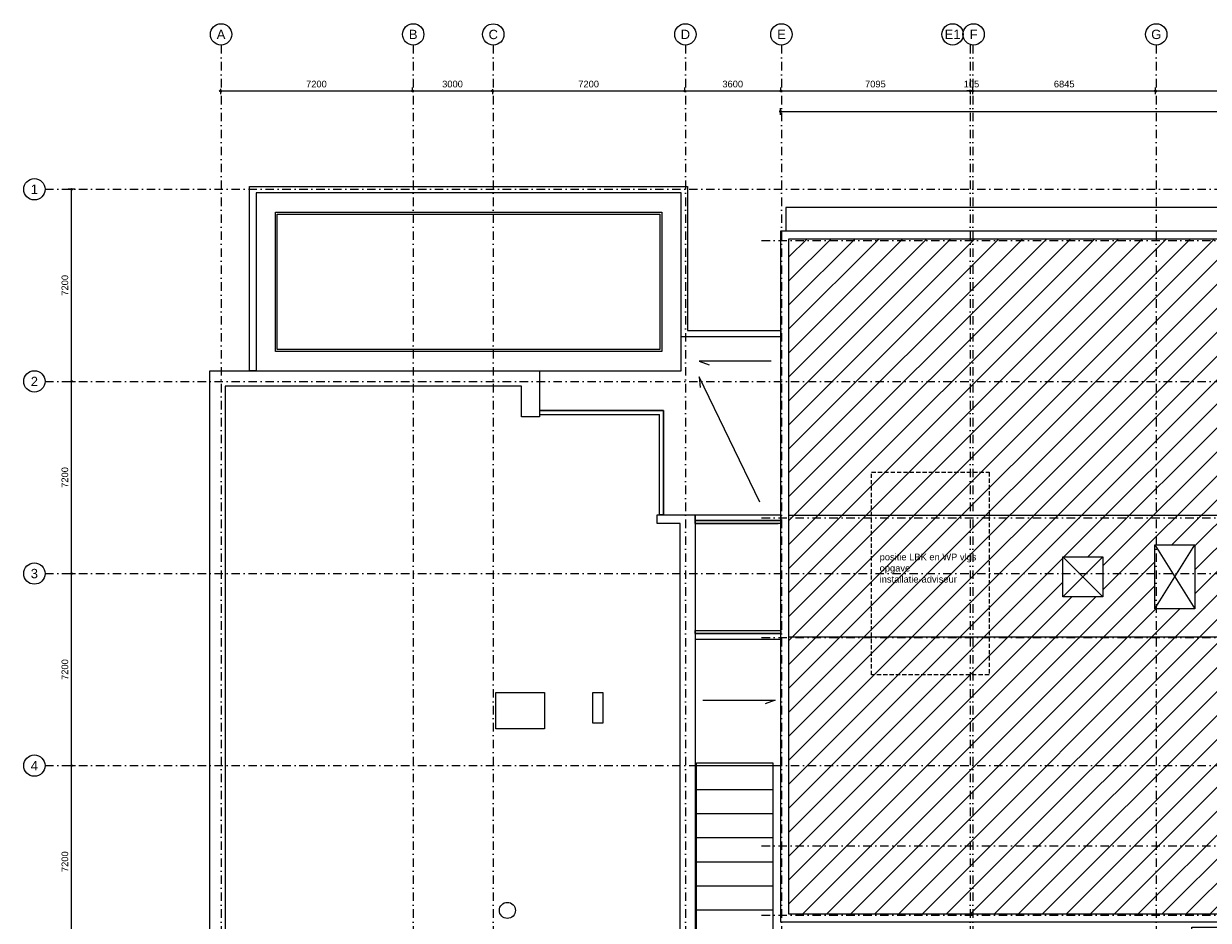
# Model space of a CAD drawing. Header units: millimetres. Extents: x 1137596 to 6076935, y -417599 to 265181.
# Tile 34 of 47: x 1340063 to 1384455, y -319268 to -285665. Entities that reach past the tile are written whole.
import ezdxf
from ezdxf.enums import TextEntityAlignment as Align

# ---------------------------------------------------------------- set-up
doc = ezdxf.new("R2010")
doc.units = ezdxf.units.MM
doc.header["$LTSCALE"] = 50
doc.header["$PDMODE"] = 3
doc.header["$PDSIZE"] = 1
doc.linetypes.add('DASHDOT2', pattern=[12.7, 6.35, -3.175, 0, -3.175])
doc.linetypes.add('HIDDEN2', pattern=[4.7625, 3.175, -1.5875])
doc.layers.get('0').update_dxf_attribs({"linetype": 'CONTINUOUS'})
doc.layers.get('DEFPOINTS').update_dxf_attribs({"linetype": 'CONTINUOUS'})
for name, color, linetype in [('AI$1A---_INFO', 1, 'CONTINUOUS'), ('AL24----_TRAPPEN', 1, 'CONTINUOUS'), ('AL27----_DAKEN', 7, 'CONTINUOUS'), ('AL31----_BUITENKOZIJN', 2, 'CONTINUOUS'), ('Alg-Dun-Arc', 8, 'CONTINUOUS'), ('AM$1A---_MAATVOERING', 1, 'CONTINUOUS'), ('AT$1A---_TEKST', 2, 'CONTINUOUS'), ('bib @ 100', 7, 'CONTINUOUS'), ('DIM25', 1, 'CONTINUOUS'), ('LAYER27', 7, 'CONTINUOUS'), ('Stramien-Alg-Az', 9, 'DASHDOT2'), ('Stramien-Alg-Drs', 8, 'CONTINUOUS'), ('Stramien-Alg-Txt', 2, 'CONTINUOUS'), ('Txt25', 2, 'CONTINUOUS')]:
    doc.layers.add(name, color=color, linetype=linetype)
doc.styles.add('BOS3', font='arial.ttf')
doc.dimstyles.new('BOS3', dxfattribs={"dimtxt": 2.5, "dimasz": 1.25, "dimexe": 1.25, "dimexo": 0, "dimgap": 1.25, "dimtad": 1, "dimdec": 3, "dimdsep": 46, "dimtxsty": 'BOS3', "dimblk": 'SMALL', "dimblk1": 'SMALL', "dimblk2": 'SMALL', "dimsah": 1, "dimcen": 2.5, "dimclrd": 1, "dimclre": 1, "dimclrt": 2, "dimadec": 4, "dimazin": 2, "dimtfac": 0.4, "dimtdec": 0, "dimtix": 1, "dimtmove": 2, "dimatfit": 3, "dimfxl": 1.25, "dimfxlon": 1, "dimtvp": 1, "dimtolj": 1, "dimarcsym": 0})

# ---------------------------------------------------------------- blocks, each defined once
blk = doc.blocks.new('*U247')
at = {"layer": 'Stramien-Alg-Drs'}
blk.add_circle((-4, 0), 4, dxfattribs=at)
at = {"layer": 'Stramien-Alg-Txt', "style": 'BOS3'}
blk.add_attdef('TEKST', text='', height=3.5, dxfattribs=at).set_placement((-4, 0), align=Align.MIDDLE)
blk = doc.blocks.new('_Small')
at = {"color": 0, "linetype": 'ByBlock', "lineweight": -2}
blk.add_circle((0, 0), 0.25, dxfattribs=at)
blk = doc.blocks.new('*D173')
at = {"layer": 'DEFPOINTS', "color": 0, "transparency": 16777216}
for p in [(704627, -563117), (704882, -563117), (704627, -570317)]:
    blk.add_point(p, dxfattribs=at)
at = {"layer": 'DIM25', "color": 1, "lineweight": -2, "transparency": 16777216}
for p, q in [((704752, -563117), (704502, -563117)), ((704627, -570317), (704627, -563117)), ((704627, -570317), (704752, -570317))]:
    blk.add_line(p, q, dxfattribs=at)
at = {"layer": 'DIM25', "color": 1, "lineweight": -2, "transparency": 16777216, "xscale": 125, "yscale": 125, "zscale": 125}
for p, rotation in [((704627, -563117), 90), ((704627, -570317), 270)]:
    blk.add_blockref('_Small', p, dxfattribs=dict(at, rotation=rotation))
at = {"layer": 'DIM25', "color": 2, "transparency": 16777216, "insert": (704374, -566717), "char_height": 250, "attachment_point": 5, "rotation": 90, "style": 'BOS3'}
blk.add_mtext('\\A1;7200', dxfattribs=at)
blk = doc.blocks.new('*D174')
at = {"layer": 'DEFPOINTS', "color": 0, "transparency": 16777216}
for p in [(704627, -570317), (704627, -570317), (704627, -577517)]:
    blk.add_point(p, dxfattribs=at)
at = {"layer": 'DIM25', "color": 1, "lineweight": -2, "transparency": 16777216}
for p, q in [((704627, -570317), (704752, -570317)), ((704627, -577517), (704627, -570317)), ((704627, -577517), (704752, -577517))]:
    blk.add_line(p, q, dxfattribs=at)
at = {"layer": 'DIM25', "color": 1, "lineweight": -2, "transparency": 16777216, "xscale": 125, "yscale": 125, "zscale": 125}
for p, rotation in [((704627, -570317), 90), ((704627, -577517), 270)]:
    blk.add_blockref('_Small', p, dxfattribs=dict(at, rotation=rotation))
at = {"layer": 'DIM25', "color": 2, "transparency": 16777216, "insert": (704374, -573917), "char_height": 250, "attachment_point": 5, "rotation": 90, "style": 'BOS3'}
blk.add_mtext('\\A1;7200', dxfattribs=at)
blk = doc.blocks.new('*D175')
at = {"layer": 'DEFPOINTS', "color": 0, "transparency": 16777216}
for p in [(704627, -577517), (704627, -577517), (704627, -584717)]:
    blk.add_point(p, dxfattribs=at)
at = {"layer": 'DIM25', "color": 1, "lineweight": -2, "transparency": 16777216}
for p, q in [((704627, -577517), (704752, -577517)), ((704627, -584717), (704627, -577517)), ((704627, -584717), (704752, -584717))]:
    blk.add_line(p, q, dxfattribs=at)
at = {"layer": 'DIM25', "color": 1, "lineweight": -2, "transparency": 16777216, "xscale": 125, "yscale": 125, "zscale": 125}
for p, rotation in [((704627, -577517), 90), ((704627, -584717), 270)]:
    blk.add_blockref('_Small', p, dxfattribs=dict(at, rotation=rotation))
at = {"layer": 'DIM25', "color": 2, "transparency": 16777216, "insert": (704374, -581117), "char_height": 250, "attachment_point": 5, "rotation": 90, "style": 'BOS3'}
blk.add_mtext('\\A1;7200', dxfattribs=at)
blk = doc.blocks.new('*D176')
at = {"layer": 'DEFPOINTS', "color": 0, "transparency": 16777216}
for p in [(704627, -584717), (704627, -584717), (704627, -591917)]:
    blk.add_point(p, dxfattribs=at)
at = {"layer": 'DIM25', "color": 1, "lineweight": -2, "transparency": 16777216}
for p, q in [((704627, -584717), (704752, -584717)), ((704627, -591917), (704627, -584717)), ((704627, -591917), (704752, -591917))]:
    blk.add_line(p, q, dxfattribs=at)
at = {"layer": 'DIM25', "color": 1, "lineweight": -2, "transparency": 16777216, "xscale": 125, "yscale": 125, "zscale": 125}
for p, rotation in [((704627, -584717), 90), ((704627, -591917), 270)]:
    blk.add_blockref('_Small', p, dxfattribs=dict(at, rotation=rotation))
at = {"layer": 'DIM25', "color": 2, "transparency": 16777216, "insert": (704374, -588317), "char_height": 250, "attachment_point": 5, "rotation": 90, "style": 'BOS3'}
blk.add_mtext('\\A1;7200', dxfattribs=at)
blk = doc.blocks.new('*D190')
at = {"layer": 'DEFPOINTS', "color": 0, "transparency": 16777216}
for p in [(710199, -559231), (717399, -559428), (717399, -559557)]:
    blk.add_point(p, dxfattribs=at)
at = {"layer": 'DIM25', "color": 1, "lineweight": -2, "transparency": 16777216}
for p, q in [((717399, -559432), (717399, -559303)), ((710199, -559356), (710199, -559553)), ((710199, -559428), (717399, -559428))]:
    blk.add_line(p, q, dxfattribs=at)
at = {"layer": 'DIM25', "color": 1, "lineweight": -2, "transparency": 16777216, "xscale": 125, "yscale": 125, "zscale": 125, "rotation": 180}
blk.add_blockref('_Small', (710199, -559428), dxfattribs=at)
at = {"layer": 'DIM25', "color": 1, "lineweight": -2, "transparency": 16777216, "xscale": 125, "yscale": 125, "zscale": 125}
blk.add_blockref('_Small', (717399, -559428), dxfattribs=at)
at = {"layer": 'DIM25', "color": 2, "transparency": 16777216, "insert": (713799, -559175), "char_height": 250, "attachment_point": 5, "style": 'BOS3'}
blk.add_mtext('\\A1;7200', dxfattribs=at)
blk = doc.blocks.new('*D191')
at = {"layer": 'DEFPOINTS', "color": 0, "transparency": 16777216}
for p in [(720399, -559234), (717399, -559557), (720399, -559428)]:
    blk.add_point(p, dxfattribs=at)
at = {"layer": 'DIM25', "color": 1, "lineweight": -2, "transparency": 16777216}
for p, q in [((717399, -559432), (717399, -559303)), ((717399, -559428), (720399, -559428)), ((720399, -559359), (720399, -559553))]:
    blk.add_line(p, q, dxfattribs=at)
at = {"layer": 'DIM25', "color": 1, "lineweight": -2, "transparency": 16777216, "xscale": 125, "yscale": 125, "zscale": 125, "rotation": 180}
blk.add_blockref('_Small', (717399, -559428), dxfattribs=at)
at = {"layer": 'DIM25', "color": 1, "lineweight": -2, "transparency": 16777216, "xscale": 125, "yscale": 125, "zscale": 125}
blk.add_blockref('_Small', (720399, -559428), dxfattribs=at)
at = {"layer": 'DIM25', "color": 2, "transparency": 16777216, "insert": (718899, -559175), "char_height": 250, "attachment_point": 5, "style": 'BOS3'}
blk.add_mtext('\\A1;3000', dxfattribs=at)
blk = doc.blocks.new('*D192')
at = {"layer": 'DEFPOINTS', "color": 0, "transparency": 16777216}
for p in [(720399, -559234), (727599, -559428), (727599, -559476)]:
    blk.add_point(p, dxfattribs=at)
at = {"layer": 'DIM25', "color": 1, "lineweight": -2, "transparency": 16777216}
for p, q in [((727599, -559428), (727599, -559303)), ((720399, -559359), (720399, -559553)), ((720399, -559428), (727599, -559428))]:
    blk.add_line(p, q, dxfattribs=at)
at = {"layer": 'DIM25', "color": 1, "lineweight": -2, "transparency": 16777216, "xscale": 125, "yscale": 125, "zscale": 125, "rotation": 180}
blk.add_blockref('_Small', (720399, -559428), dxfattribs=at)
at = {"layer": 'DIM25', "color": 1, "lineweight": -2, "transparency": 16777216, "xscale": 125, "yscale": 125, "zscale": 125}
blk.add_blockref('_Small', (727599, -559428), dxfattribs=at)
at = {"layer": 'DIM25', "color": 2, "transparency": 16777216, "insert": (723999, -559175), "char_height": 250, "attachment_point": 5, "style": 'BOS3'}
blk.add_mtext('\\A1;7200', dxfattribs=at)
blk = doc.blocks.new('*D193')
at = {"layer": 'DEFPOINTS', "color": 0, "transparency": 16777216}
for p in [(727599, -559476), (731199, -559428), (731199, -559476)]:
    blk.add_point(p, dxfattribs=at)
at = {"layer": 'DIM25', "color": 1, "lineweight": -2, "transparency": 16777216}
for p, q in [((727599, -559428), (727599, -559303)), ((731199, -559428), (731199, -559303)), ((727599, -559428), (731199, -559428))]:
    blk.add_line(p, q, dxfattribs=at)
at = {"layer": 'DIM25', "color": 1, "lineweight": -2, "transparency": 16777216, "xscale": 125, "yscale": 125, "zscale": 125, "rotation": 180}
blk.add_blockref('_Small', (727599, -559428), dxfattribs=at)
at = {"layer": 'DIM25', "color": 1, "lineweight": -2, "transparency": 16777216, "xscale": 125, "yscale": 125, "zscale": 125}
blk.add_blockref('_Small', (731199, -559428), dxfattribs=at)
at = {"layer": 'DIM25', "color": 2, "transparency": 16777216, "insert": (729399, -559175), "char_height": 250, "attachment_point": 5, "style": 'BOS3'}
blk.add_mtext('\\A1;3600', dxfattribs=at)
blk = doc.blocks.new('*D194')
at = {"layer": 'DEFPOINTS', "color": 0, "transparency": 16777216}
for p in [(731199, -559476), (738294, -559390), (738294, -559428)]:
    blk.add_point(p, dxfattribs=at)
at = {"layer": 'DIM25', "color": 1, "lineweight": -2, "transparency": 16777216}
for p, q in [((731199, -559428), (731199, -559303)), ((731199, -559428), (738294, -559428)), ((738294, -559428), (738294, -559553))]:
    blk.add_line(p, q, dxfattribs=at)
at = {"layer": 'DIM25', "color": 1, "lineweight": -2, "transparency": 16777216, "xscale": 125, "yscale": 125, "zscale": 125, "rotation": 180}
blk.add_blockref('_Small', (731199, -559428), dxfattribs=at)
at = {"layer": 'DIM25', "color": 1, "lineweight": -2, "transparency": 16777216, "xscale": 125, "yscale": 125, "zscale": 125}
blk.add_blockref('_Small', (738294, -559428), dxfattribs=at)
at = {"layer": 'DIM25', "color": 2, "transparency": 16777216, "insert": (734746, -559175), "char_height": 250, "attachment_point": 5, "style": 'BOS3'}
blk.add_mtext('\\A1;7095', dxfattribs=at)
blk = doc.blocks.new('*D195')
at = {"layer": 'DEFPOINTS', "color": 0, "transparency": 16777216}
for p in [(738294, -559390), (738399, -559428), (738399, -560373)]:
    blk.add_point(p, dxfattribs=at)
at = {"layer": 'DIM25', "color": 1, "lineweight": -2, "transparency": 16777216}
for p, q in [((738399, -559553), (738399, -559303)), ((738294, -559428), (738169, -559428)), ((738294, -559428), (738294, -559553)), ((738294, -559428), (738399, -559428)), ((738399, -559428), (738524, -559428))]:
    blk.add_line(p, q, dxfattribs=at)
at = {"layer": 'DIM25', "color": 1, "lineweight": -2, "transparency": 16777216, "xscale": 125, "yscale": 125, "zscale": 125}
blk.add_blockref('_Small', (738294, -559428), dxfattribs=at)
at = {"layer": 'DIM25', "color": 1, "lineweight": -2, "transparency": 16777216, "xscale": 125, "yscale": 125, "zscale": 125, "rotation": 180}
blk.add_blockref('_Small', (738399, -559428), dxfattribs=at)
at = {"layer": 'DIM25', "color": 2, "transparency": 16777216, "insert": (738346, -559175), "char_height": 250, "attachment_point": 5, "style": 'BOS3'}
blk.add_mtext('\\A1;105', dxfattribs=at)
blk = doc.blocks.new('*D202')
at = {"layer": 'DEFPOINTS', "color": 0, "transparency": 16777216}
for p in [(745244, -559428), (745244, -559737), (738399, -560373)]:
    blk.add_point(p, dxfattribs=at)
at = {"layer": 'DIM25', "color": 1, "lineweight": -2, "transparency": 16777216}
for p, q in [((738399, -559553), (738399, -559303)), ((745244, -559553), (745244, -559303)), ((738399, -559428), (745244, -559428))]:
    blk.add_line(p, q, dxfattribs=at)
at = {"layer": 'DIM25', "color": 1, "lineweight": -2, "transparency": 16777216, "xscale": 125, "yscale": 125, "zscale": 125, "rotation": 180}
blk.add_blockref('_Small', (738399, -559428), dxfattribs=at)
at = {"layer": 'DIM25', "color": 1, "lineweight": -2, "transparency": 16777216, "xscale": 125, "yscale": 125, "zscale": 125}
blk.add_blockref('_Small', (745244, -559428), dxfattribs=at)
at = {"layer": 'DIM25', "color": 2, "transparency": 16777216, "insert": (741822, -559175), "char_height": 250, "attachment_point": 5, "style": 'BOS3'}
blk.add_mtext('\\A1;6845', dxfattribs=at)
blk = doc.blocks.new('*D203')
at = {"layer": 'DEFPOINTS', "color": 0, "transparency": 16777216}
for p in [(745244, -559737), (752194, -559428), (752194, -559871)]:
    blk.add_point(p, dxfattribs=at)
at = {"layer": 'DIM25', "color": 1, "lineweight": -2, "transparency": 16777216}
for p, q in [((745244, -559553), (745244, -559303)), ((752194, -559553), (752194, -559303)), ((745244, -559428), (752194, -559428))]:
    blk.add_line(p, q, dxfattribs=at)
at = {"layer": 'DIM25', "color": 1, "lineweight": -2, "transparency": 16777216, "xscale": 125, "yscale": 125, "zscale": 125, "rotation": 180}
blk.add_blockref('_Small', (745244, -559428), dxfattribs=at)
at = {"layer": 'DIM25', "color": 1, "lineweight": -2, "transparency": 16777216, "xscale": 125, "yscale": 125, "zscale": 125}
blk.add_blockref('_Small', (752194, -559428), dxfattribs=at)
at = {"layer": 'DIM25', "color": 2, "transparency": 16777216, "insert": (748719, -559175), "char_height": 250, "attachment_point": 5, "style": 'BOS3'}
blk.add_mtext('\\A1;6950', dxfattribs=at)
blk = doc.blocks.new('*D221')
at = {"layer": 'DEFPOINTS', "color": 0, "transparency": 16777216}
for p in [(773370, -560201), (731193, -564668), (773370, -564683)]:
    blk.add_point(p, dxfattribs=at)
at = {"layer": 'DIM25', "color": 1, "lineweight": -2, "transparency": 16777216}
for p, q in [((731193, -560326), (731193, -560076)), ((731193, -560201), (773370, -560201)), ((773370, -560326), (773370, -560076))]:
    blk.add_line(p, q, dxfattribs=at)
at = {"layer": 'DIM25', "color": 1, "lineweight": -2, "transparency": 16777216, "xscale": 125, "yscale": 125, "zscale": 125, "rotation": 180}
blk.add_blockref('_Small', (731193, -560201), dxfattribs=at)
at = {"layer": 'DIM25', "color": 1, "lineweight": -2, "transparency": 16777216, "xscale": 125, "yscale": 125, "zscale": 125}
blk.add_blockref('_Small', (773370, -560201), dxfattribs=at)
at = {"layer": 'DIM25', "color": 2, "transparency": 16777216, "insert": (752282, -559950), "char_height": 250, "attachment_point": 5, "style": 'BOS3'}
blk.add_mtext('\\A1;42177', dxfattribs=at)
blk = doc.blocks.new('stramienen')
at = {"layer": 'Stramien-Alg-Az'}
for p, q in [((730479.0455, -565041.1412), (776404.4348, -565041.1412)), ((730479.0585, -575432.0924), (776404.4477, -575432.0924))]:
    blk.add_line(p, q, dxfattribs=at)
for points in [[(710225.4193, -557711.0234), (710225.4193, -629125.5137)], [(717425.4193, -557711.0234), (717425.4193, -629125.5137)], [(720425.4195, -557711.0234), (720425.4195, -629125.5137)], [(727625.4193, -557711.0234), (727625.4193, -629125.5137)], [(731225.4193, -557711.0234), (731225.4193, -629125.5137)], [(738293.5755, -557711.0234), (738293.5755, -629125.5137)], [(738399.443, -557711.0234), (738399.443, -629125.5137)], [(745270.6695, -557711.0234), (745270.6695, -629125.5137)], [(703629.6064, -563117.1403), (776404.4348, -563117.1403)], [(703629.6064, -570317.1403), (776404.4348, -570317.1403)], [(703629.6064, -577517.1403), (776404.4348, -577517.1403)], [(730479.0455, -579918.0172), (776404.4348, -579918.0172)], [(703629.6064, -584717.1403), (776404.4348, -584717.1403)], [(730479.0455, -587717.0956), (776404.4348, -587717.0956)], [(730479.0455, -590317.098), (776404.4351, -590317.098)]]:
    blk.add_lwpolyline(points, dxfattribs=at)
at = {"layer": 'bib @ 100', "xscale": 100, "yscale": 100, "zscale": 100}
for p, values in [((710625.4193, -557311.0234), {'TEKST': 'A'}), ((717825.4182, -557313.7773), {'TEKST': 'B'}), ((720825.418, -557314.9248), {'TEKST': 'C'}), ((728025.4193, -557311.0234), {'TEKST': 'D'}), ((731625.4193, -557311.0234), {'TEKST': 'E'}), ((738036.3455, -557310.6006), {'TEKST': 'E1'}), ((738826.6291, -557311.0234), {'TEKST': 'F'}), ((745670.6695, -557311.0234), {'TEKST': 'G'}), ((703629.6064, -563117.1403), {'TEKST': '1'}), ((703629.6064, -570317.1403), {'TEKST': '2'}), ((703629.6064, -577517.1403), {'TEKST': '3'}), ((703629.6064, -584717.1403), {'TEKST': '4'})]:
    blk.add_blockref('*U247', p, dxfattribs=at).add_auto_attribs(values)
at = {"layer": 'DIM25'}
for base, p1, p2, picture, middle in [((717398.67, -559427.6625), (710198.6698, -559230.9518), (717398.67, -559557.116), '*D190', (713798.6699, -559175.0193)), ((720398.545, -559427.6625), (717398.545, -559557.116), (720398.545, -559233.6125), '*D191', (718898.545, -559174.934)), ((727598.6689, -559427.6625), (720398.669, -559233.6125), (727598.6689, -559476.336), '*D192', (723998.669, -559175.0193)), ((731198.5759, -559427.6625), (727598.5759, -559476.336), (731198.5759, -559476.3473), '*D193', (729398.5759, -559174.934)), ((738293.5755, -559427.6625), (731198.5759, -559476.3473), (738293.5755, -559390.3899), '*D194', (734746.0757, -559175.0193)), ((738398.81497, -559427.66252), (738293.81448, -559390.38994), (738398.81497, -560372.65912), '*D195', (738346.31472, -559175.01928)), ((745244.44251, -559427.66252), (738399.44297, -560372.65912), (745244.44251, -559736.79358), '*D202', (741821.94274, -559175.01928)), ((752193.7268, -559427.6625), (745243.7265, -559736.7936), (752193.7268, -559870.693), '*D203', (748718.7267, -559175.0193)), ((773370.1995, -560200.9072), (731193.1993, -564668.0989), (773370.1995, -564683.3413), '*D221', (752281.6994, -559950.3957))]:
    dim = blk.add_linear_dim(base=base, p1=p1, p2=p2, dimstyle='BOS3', override={"dimscale": 0, "dimtxt": 2.5, "dimasz": 1.25, "dimexe": 1.25, "dimexo": 1.25, "dimgap": 1.25, "dimclrt": 2, "dimfxl": 1.25, "dimfxlon": 1}, dxfattribs=at)
    dim.commit()
    dim.dimension.update_dxf_attribs({"geometry": picture, "text_midpoint": middle})
for base, p1, p2, override, picture, middle in [((704626.52664, -563117.13734), (704626.52664, -570317.13685), (704882.46968, -563117.13734), {"dimscale": 0, "dimexo": 1.25, "dimfxlon": 1}, '*D173', (704373.88339, -566717.13709)), ((704626.5266, -570317.1358), (704626.5266, -577517.1361), (704626.5266, -570317.1358), {"dimscale": 0, "dimexo": 1.25}, '*D174', (704373.8834, -573917.136)), ((704626.5266, -577517.1361), (704626.5266, -584717.1364), (704626.5266, -577517.1361), {"dimscale": 0, "dimexo": 1.25, "dimfxlon": 1}, '*D175', (704373.8834, -581117.1362)), ((704626.5266, -584717.1394), (704626.5266, -591917.1393), (704626.5266, -584717.1394), {"dimscale": 0, "dimexo": 1.25}, '*D176', (704373.8834, -588317.1393))]:
    dim = blk.add_linear_dim(base=base, p1=p1, p2=p2, angle=90, dimstyle='BOS3', override=override, dxfattribs=at)
    dim.commit()
    dim.dimension.update_dxf_attribs({"geometry": picture, "text_midpoint": middle})

msp = doc.modelspace()

# ---------------------------------------------------------------- hatches: boundary and pattern name
at = {"layer": 'Alg-Dun-Arc', "transparency": 33554687}
h = msp.add_hatch(dxfattribs=at)
h.set_pattern_fill('LINE', color=256, scale=200, angle=45)
h.paths.add_polyline_path([(1368734.8335, -319040.5776), (1368734.8304, -293722.5738), (1410174.792, -293722.517), (1410174.8095, -304100.5164), (1410174.8087, -304100.5181), (1410174.8181, -308650.519), (1410174.8176, -308650.5179), (1410174.8378, -319040.5189)])
h.paths.add_polyline_path([(1380504.824, -305650.5626), (1380504.824, -307150.5622), (1379004.826, -307150.5622), (1379004.826, -305650.5626)], flags=16)
h.paths.add_polyline_path([(1383954.8247, -305200.5594), (1383954.8247, -307600.5616), (1382454.8271, -307600.5616), (1382454.8271, -305200.5594)], flags=16)
h.paths.add_polyline_path([(1386454.8247, -305650.555), (1386454.8247, -307150.5566), (1384954.8262, -307150.5566), (1384954.8262, -305650.555)], flags=16)
h.paths.add_polyline_path([(1389404.8247, -305650.5531), (1389404.8247, -307150.5546), (1387904.813, -307150.5546), (1387904.813, -305650.5531)], flags=16)
h.paths.add_polyline_path([(1392354.8101, -305650.5475), (1392354.8101, -307150.549), (1390854.813, -307150.549), (1390854.813, -305650.5475)], flags=16)
h.paths.add_polyline_path([(1395304.811, -305650.5419), (1395304.811, -307150.5453), (1393804.813, -307150.5453), (1393804.813, -305650.5419)], flags=16)
h.paths.add_polyline_path([(1398254.8129, -305650.5362), (1398254.8129, -307150.5378), (1396754.8149, -307150.5378), (1396754.8149, -305650.5362)], flags=16)
h.paths.add_polyline_path([(1401204.8125, -305200.5303), (1401204.8125, -307600.5325), (1399704.815, -307600.5325), (1399704.815, -305200.5303)], flags=16)
h.paths.add_polyline_path([(1402654.8147, -307150.5284), (1402654.8127, -305650.5287), (1404154.8125, -305650.5267), (1404154.8164, -307150.5265)], flags=16)

# ---------------------------------------------------------------- linework, layer by layer
at = {"layer": 'AI$1A---_INFO'}
for points in [[(1368434.8295, -304075.5733), (1368434.8295, -304286.5729), (1365229.808, -304286.5729), (1365229.808, -304075.5733)], [(1365229.808, -304400.5731), (1365229.808, -304286.5729), (1368434.8295, -304286.5729), (1368434.8295, -304400.5731)], [(1368434.8296, -308400.5724), (1368434.8296, -308514.5726), (1365229.8167, -308514.5726), (1365229.8167, -308400.5724)], [(1368434.8296, -308725.5723), (1368434.8296, -308514.5726), (1365229.8167, -308514.5726), (1365229.8167, -308725.5723)]]:
    msp.add_lwpolyline(points, close=True, dxfattribs=at)
for points in [[(1365229.8091, -304075.5733), (1368434.8335, -304075.5733)], [(1365229.8069, -304400.5731), (1368334.8354, -304400.5731)], [(1365229.808, -304286.5729), (1368334.8354, -304286.5729)], [(1365229.8161, -308400.5724), (1368434.8296, -308400.5724)], [(1365229.8167, -308514.5726), (1368434.8296, -308514.5726)], [(1365219.2023, -308725.5723), (1368434.8296, -308725.5723)]]:
    msp.add_lwpolyline(points, dxfattribs=at)
at = {"layer": 'AL24----_TRAPPEN'}
for points in [[(1383838.9005, -344671.5746), (1383838.9414, -319524.2195), (1383838.9414, -319524.2195), (1410774.8541, -319524.2195), (1410774.8541, -319524.2195), (1410774.8541, -293455.1421), (1410774.8541, -292555.1421), (1368626.7559, -292555.1421)], [(1368626.7559, -292555.1421), (1368626.7567, -293422.5676)]]:
    msp.add_lwpolyline(points, dxfattribs=at)
at = {"layer": 'AL24----_TRAPPEN', "linetype": 'HIDDEN2'}
msp.add_lwpolyline([(1371837.8083, -310071.5804), (1371837.8083, -302471.5804), (1376237.8083, -302471.5804), (1376237.8083, -310071.5804)], close=True, dxfattribs=at)
at = {"layer": 'AL27----_DAKEN', "color": 1}
for points in [[(1368434.8203, -297406.5731), (1364698.8315, -297406.5731), (1364698.8315, -292006.5731), (1348770.8315, -292006.5731), (1348770.8315, -298675.5506), (1348530.831, -298675.5498), (1348530.831, -291766.5731), (1364938.8315, -291766.5731), (1364938.8315, -297166.5731), (1368434.8201, -297166.57)], [(1363973.8315, -292731.5731), (1363973.8315, -297950.5731), (1349495.8315, -297950.5731), (1349495.8315, -292731.5731)], [(1363903.8325, -292801.5731), (1363903.8325, -297880.5731), (1349565.8315, -297880.5731), (1349565.8315, -292801.5731)], [(1368734.8335, -319040.5776), (1368734.8304, -293722.5738), (1410174.792, -293722.517), (1410174.8095, -304100.5164), (1410174.8087, -304100.5181), (1410174.8181, -308650.519), (1410174.8176, -308650.5179), (1410174.8378, -319040.5189)], [(1383954.8247, -305200.5594), (1383954.8247, -307600.5616), (1382454.8271, -307600.5616), (1382454.8271, -305200.5594)], [(1380504.824, -305650.5626), (1380504.824, -307150.5622), (1379004.826, -307150.5622), (1379004.826, -305650.5626)], [(1365269.8247, -313370.5736), (1368134.8315, -313370.573), (1368134.8364, -335170.5746), (1365269.8277, -335170.5757)]]:
    msp.add_lwpolyline(points, close=True, dxfattribs=at)
for points in [[(1359394.2007, -298675.5809), (1364698.8315, -298675.5809), (1364698.8315, -292006.5731), (1348770.8315, -292006.5731), (1348770.8315, -298675.5506)], [(1368434.8335, -319340.578), (1368434.8304, -293422.5678), (1410474.7915, -293422.5102), (1410474.8101, -304400.5158), (1410474.8093, -304400.5175), (1410474.8175, -308350.5184), (1410474.817, -308350.5173), (1410474.8384, -319340.5185), (1368434.8335, -319340.578)], [(1405811.81, -304100.5255), (1368734.8316, -304100.53)], [(1382454.8247, -305200.5614), (1383954.8267, -307600.5597)], [(1382454.8271, -307600.5616), (1383954.8247, -305200.5594)], [(1379004.8242, -305650.5626), (1380504.8259, -307150.5622)], [(1379004.826, -307150.5622), (1380504.824, -305650.5626)], [(1405811.8195, -308650.5263), (1368734.8322, -308650.5308)], [(1365269.8248, -313470.5726), (1368134.8315, -313470.5726)], [(1365269.8249, -314370.5736), (1368134.8315, -314370.5736)], [(1365269.8251, -315270.5721), (1368134.8315, -315270.5721)], [(1365269.8253, -316170.5726), (1368134.8315, -316170.5726)], [(1365269.8255, -317070.5712), (1368134.8315, -317070.5712)], [(1365269.8257, -317970.5741), (1368134.8315, -317970.5741)], [(1365269.8258, -318870.5731), (1368134.8315, -318870.5731)]]:
    msp.add_lwpolyline(points, dxfattribs=at)
at = {"layer": 'AL27----_DAKEN'}
msp.add_lwpolyline([(1365129.748, -344465.5751), (1364039.8278, -344465.572), (1364039.8286, -348375.5766), (1359394.8267, -348375.5766), (1359394.8267, -349865.5751), (1347039.8315, -349865.5751), (1347039.8315, -298675.5731), (1359394.2007, -298675.5809), (1359394.2007, -300166.5726), (1364039.8032, -300166.5726), (1364039.8032, -304075.5751), (1365229.8111, -304075.5742), (1365229.697, -344465.5753)], close=True, dxfattribs=at)
for points in [[(1364039.8032, -304075.5751), (1364039.8032, -300166.5726), (1359394.8018, -300166.5726), (1359394.8018, -300266.5726), (1359394.8018, -300316.5726), (1363889.8033, -300316.5726)], [(1364039.8033, -304075.5751), (1363889.8033, -304075.5751), (1363889.8033, -300316.5726)]]:
    msp.add_lwpolyline(points, dxfattribs=at)
at = {"layer": 'AL31----_BUITENKOZIJN', "color": 1}
msp.add_lwpolyline([(1361765.1789, -310724.5742), (1361765.1789, -311884.5738), (1361385.1807, -311884.5735), (1361385.1807, -310724.5738)], close=True, dxfattribs=at)
at = {"layer": 'AM$1A---_MAATVOERING'}
msp.add_lwpolyline([(1359573.8315, -310724.5738), (1359573.8315, -312095.5726), (1357759.831, -312095.5726), (1357759.831, -310724.5738)], close=True, dxfattribs=at)
msp.add_circle((1358188.1807, -318895.8141), 300, dxfattribs=at)
at = {"layer": 'AT$1A---_TEKST', "color": 1}
for points in [[(1368077.1807, -298312.8141), (1365371.1807, -298312.8141), (1365749.1807, -298450.8141)], [(1367645.1189, -303592.7828), (1365371.1807, -298899.8141), (1365411.8183, -299300.1597)], [(1365517.1807, -311018.8141), (1368223.1807, -311018.8141), (1367845.1807, -311156.8141)]]:
    msp.add_lwpolyline(points, dxfattribs=at)
at = {"layer": 'LAYER27', "color": 7, "linetype": 'Continuous', "lineweight": 18}
for points in [[(1352194.8022, -298675.5829), (1359394.8018, -298675.5829), (1359394.8018, -300400.578), (1358718.8071, -300400.578), (1358718.8071, -299245.5823), (1347609.8315, -299245.5751), (1347609.8315, -349295.5751), (1358718.8091, -349295.579), (1358718.8071, -348140.5829), (1359394.7998, -348140.5829), (1359394.7998, -349865.5751), (1347039.8315, -349865.5751), (1347039.8315, -298675.5751), (1352194.8022, -298675.5829)], [(1364659.812, -307820.5751), (1364659.8105, -304395.577), (1363804.8081, -304395.577), (1363804.8081, -304075.5751), (1365229.8101, -304075.5751), (1365229.8101, -344465.5751), (1363804.8296, -344465.5751), (1363804.824, -344145.579), (1364659.8264, -344145.579), (1364659.812, -307820.5751)]]:
    msp.add_lwpolyline(points, dxfattribs=at)

# ---------------------------------------------------------------- block references
msp.add_blockref('stramienen', (637233.5699, 271245.5598))

# ---------------------------------------------------------------- texts
at = {"layer": 'Txt25', "insert": (1372138.6793, -305527.5994), "char_height": 250, "attachment_point": 1, "style": 'BOS3'}
msp.add_mtext_dynamic_manual_height_columns('positie LBK en WP vlgs opgave installatie-adviseur ', width=3680.493237, gutter_width=1250, heights=[0], dxfattribs=at)

doc.saveas('drawing.dxf')
